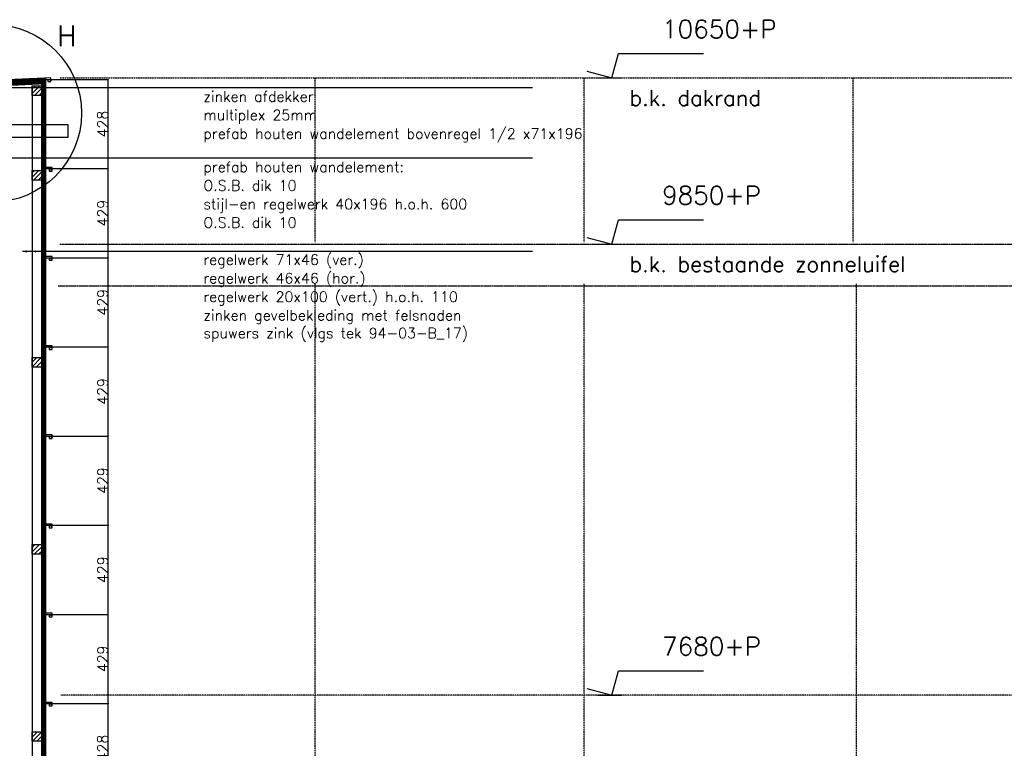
# Model space of a CAD drawing. Extents: x 0 to 297174, y -27731 to 163980.
# Tile 151 of 152: x 193959 to 198695, y 152769 to 156275. Entities that reach past the tile are written whole.
import ezdxf

# ---------------------------------------------------------------- set-up
doc = ezdxf.new("R2010")
doc.units = 0
doc.header["$LTSCALE"] = 5
doc.header["$MEASUREMENT"] = 0
doc.header["$PDMODE"] = 3
doc.header["$PDSIZE"] = 0.1
doc.linetypes.add('HIDDEN', pattern=[0.375, 0.25, -0.125])
doc.linetypes.add('HIDDEN2', pattern=[0.1875, 0.125, -0.0625])
doc.layers.get('0').update_dxf_attribs({"linetype": 'CONTINUOUS'})
doc.layers.get('DEFPOINTS').update_dxf_attribs({"linetype": 'CONTINUOUS'})
for name, color, linetype in [('_DETAILNUMMERS', 4, 'CONTINUOUS'), ('_DETAILNUMMERSTEKST', 4, 'CONTINUOUS'), ('A--01A1_ACEER', 1, 'CONTINUOUS'), ('A--A25--_F--3-', 9, 'CONTINUOUS'), ('A--A42--_F--3-', 9, 'CONTINUOUS'), ('A--L21D2_BUITENWAND', 2, 'CONTINUOUS'), ('A--L21DC1_BUITENWAND', 1, 'HIDDEN'), ('A--L21DC2_BUITENWAND', 2, 'HIDDEN2'), ('A--L25--', 7, 'CONTINUOUS'), ('A--L25--_F-23-', 7, 'CONTINUOUS'), ('A--L42--', 7, 'CONTINUOUS'), ('A--L42--_F--3-', 7, 'CONTINUOUS'), ('A--M$1A-_F123-', 1, 'CONTINUOUS'), ('A--M01A1_MAATVOERING', 1, 'CONTINUOUS'), ('A--M01B1_HOOGTE_MAATV', 1, 'CONTINUOUS'), ('A--T$1A-_F123_20', 1, 'CONTINUOUS'), ('A--T01A-25_TEKST', 2, 'CONTINUOUS'), ('A--T01B2_HOOGTE_MAATV', 2, 'CONTINUOUS'), ('A--T01B3_HOOGTE_MAATV', 3, 'CONTINUOUS'), ('X--LR---_CP', 7, 'CONTINUOUS')]:
    doc.layers.add(name, color=color, linetype=linetype)
doc.styles.add('HIEMSTRA', font='romans.shx')
doc.styles.add('HOOGTEXT', font='ROMANS.shx', dxfattribs={"height": 2.5})
doc.dimstyles.new('ALFA25', dxfattribs={"dimtxt": 50, "dimasz": 2, "dimexe": 0.3, "dimexo": 0.3, "dimgap": 2, "dimtad": 1, "dimdec": 0, "dimzin": 0, "dimdsep": 46, "dimtxsty": 'HIEMSTRA', "dimblk1": 'OBLIQUE', "dimblk2": 'OBLIQUE', "dimsah": 1, "dimcen": 0.09, "dimdle": 0.3, "dimclrd": 1, "dimclre": 1, "dimclrt": 2, "dimadec": 0, "dimazin": 0, "dimtfac": 0.75, "dimtdec": 4, "dimtix": 1, "dimtmove": 2, "dimatfit": 3, "dimldrblk": 'OBLIQUE', "dimfxl": 0, "dimtvp": 625, "dimtolj": 1, "dimtzin": 0, "dimarcsym": 0})

# ---------------------------------------------------------------- blocks, each defined once
blk = doc.blocks.new('Q020261-')
at = {"layer": 'A--A25--_F--3-'}
h = blk.add_hatch(dxfattribs=at)
h.set_pattern_fill('ALFALINE', color=256, scale=15, style=0, pattern_type=2)
h.set_pattern_definition([(45, (0, 0), (-10.6066, 10.6066), [])])
h.paths.add_polyline_path([(0, 0), (0, 46), (46, 46), (46, 0)])
at = {"layer": 'A--L25--_F-23-', "color": 2, "linetype": 'Continuous'}
blk.add_lwpolyline([(0, 0), (0, 46), (46, 46), (46, 0)], close=True, dxfattribs=at)
at = {"layer": 'X--LR---_CP'}
for p in [(0, 0), (0, 0), (46, 0)]:
    blk.add_point(p, dxfattribs=at)
blk = doc.blocks.new('_OBLIQUE')
at = {"color": 0, "linetype": 'ByBlock'}
blk.add_line((-0.5, -0.5), (0.5, 0.5), dxfattribs=at)
blk = doc.blocks.new('*D862')
at = {"layer": 'A--M$1A-_F123-', "color": 1, "lineweight": -2, "ltscale": 10}
for p, q in [((194098.4, 152984.7), (194385.7, 152984.7)), ((194385.4, 152555.9), (194385.4, 152985)), ((194085.9, 152556.2), (194385.7, 152556.2))]:
    blk.add_line(p, q, dxfattribs=at)
at = {"layer": 'DEFPOINTS', "color": 0, "ltscale": 10}
for p in [(194098.1, 152984.7), (194385.4, 152984.7), (194085.6, 152556.2)]:
    blk.add_point(p, dxfattribs=at)
at = {"layer": 'A--M$1A-_F123-', "color": 1, "lineweight": -2, "ltscale": 10, "xscale": 2, "yscale": 2, "zscale": 2}
for p, rotation in [((194385.4, 152984.7), 90), ((194385.4, 152556.2), 270)]:
    blk.add_blockref('_OBLIQUE', p, dxfattribs=dict(at, rotation=rotation))
at = {"layer": 'A--M$1A-_F123-', "color": 2, "ltscale": 10, "insert": (194358.4, 152770.4), "char_height": 50, "attachment_point": 5, "rotation": 90, "style": 'HIEMSTRA'}
blk.add_mtext('\\A1;428', dxfattribs=at)
blk = doc.blocks.new('*D863')
at = {"layer": 'A--M$1A-_F123-', "color": 1, "lineweight": -2, "ltscale": 10}
for p, q in [((194098.4, 153413.7), (194385.7, 153413.7)), ((194385.4, 152984.4), (194385.4, 153414)), ((194098.4, 152984.7), (194385.7, 152984.7))]:
    blk.add_line(p, q, dxfattribs=at)
at = {"layer": 'DEFPOINTS', "color": 0, "ltscale": 10}
for p in [(194098.1, 153413.7), (194385.4, 153413.7), (194098.1, 152984.7)]:
    blk.add_point(p, dxfattribs=at)
at = {"layer": 'A--M$1A-_F123-', "color": 1, "lineweight": -2, "ltscale": 10, "xscale": 2, "yscale": 2, "zscale": 2}
for p, rotation in [((194385.4, 153413.7), 90), ((194385.4, 152984.7), 270)]:
    blk.add_blockref('_OBLIQUE', p, dxfattribs=dict(at, rotation=rotation))
at = {"layer": 'A--M$1A-_F123-', "color": 2, "ltscale": 10, "insert": (194358.4, 153199.2), "char_height": 50, "attachment_point": 5, "rotation": 90, "style": 'HIEMSTRA'}
blk.add_mtext('\\A1;429', dxfattribs=at)
blk = doc.blocks.new('*D864')
at = {"layer": 'A--M$1A-_F123-', "color": 1, "lineweight": -2, "ltscale": 10}
for p, q in [((194098.4, 153842.7), (194385.7, 153842.7)), ((194385.4, 153413.4), (194385.4, 153843)), ((194098.4, 153413.7), (194385.7, 153413.7))]:
    blk.add_line(p, q, dxfattribs=at)
at = {"layer": 'DEFPOINTS', "color": 0, "ltscale": 10}
for p in [(194098.1, 153842.7), (194385.4, 153842.7), (194098.1, 153413.7)]:
    blk.add_point(p, dxfattribs=at)
at = {"layer": 'A--M$1A-_F123-', "color": 1, "lineweight": -2, "ltscale": 10, "xscale": 2, "yscale": 2, "zscale": 2}
for p, rotation in [((194385.4, 153842.7), 90), ((194385.4, 153413.7), 270)]:
    blk.add_blockref('_OBLIQUE', p, dxfattribs=dict(at, rotation=rotation))
at = {"layer": 'A--M$1A-_F123-', "color": 2, "ltscale": 10, "insert": (194358.4, 153628.2), "char_height": 50, "attachment_point": 5, "rotation": 90, "style": 'HIEMSTRA'}
blk.add_mtext('\\A1;429', dxfattribs=at)
blk = doc.blocks.new('*D865')
at = {"layer": 'A--M$1A-_F123-', "color": 1, "lineweight": -2, "ltscale": 10}
for p, q in [((194098.4, 154271.7), (194385.7, 154271.7)), ((194385.4, 153842.4), (194385.4, 154272)), ((194098.4, 153842.7), (194385.7, 153842.7))]:
    blk.add_line(p, q, dxfattribs=at)
at = {"layer": 'DEFPOINTS', "color": 0, "ltscale": 10}
for p in [(194098.1, 154271.7), (194385.4, 154271.7), (194098.1, 153842.7)]:
    blk.add_point(p, dxfattribs=at)
at = {"layer": 'A--M$1A-_F123-', "color": 1, "lineweight": -2, "ltscale": 10, "xscale": 2, "yscale": 2, "zscale": 2}
for p, rotation in [((194385.4, 154271.7), 90), ((194385.4, 153842.7), 270)]:
    blk.add_blockref('_OBLIQUE', p, dxfattribs=dict(at, rotation=rotation))
at = {"layer": 'A--M$1A-_F123-', "color": 2, "ltscale": 10, "insert": (194358.4, 154057.2), "char_height": 50, "attachment_point": 5, "rotation": 90, "style": 'HIEMSTRA'}
blk.add_mtext('\\A1;429', dxfattribs=at)
blk = doc.blocks.new('*D866')
at = {"layer": 'A--M$1A-_F123-', "color": 1, "lineweight": -2, "ltscale": 10}
for p, q in [((194098.4, 154700.7), (194385.7, 154700.7)), ((194385.4, 154271.4), (194385.4, 154701)), ((194098.4, 154271.7), (194385.7, 154271.7))]:
    blk.add_line(p, q, dxfattribs=at)
at = {"layer": 'DEFPOINTS', "color": 0, "ltscale": 10}
for p in [(194098.1, 154700.7), (194385.4, 154700.7), (194098.1, 154271.7)]:
    blk.add_point(p, dxfattribs=at)
at = {"layer": 'A--M$1A-_F123-', "color": 1, "lineweight": -2, "ltscale": 10, "xscale": 2, "yscale": 2, "zscale": 2}
for p, rotation in [((194385.4, 154700.7), 90), ((194385.4, 154271.7), 270)]:
    blk.add_blockref('_OBLIQUE', p, dxfattribs=dict(at, rotation=rotation))
at = {"layer": 'A--M$1A-_F123-', "color": 2, "ltscale": 10, "insert": (194358.4, 154486.2), "char_height": 50, "attachment_point": 5, "rotation": 90, "style": 'HIEMSTRA'}
blk.add_mtext('\\A1;429', dxfattribs=at)
blk = doc.blocks.new('*D867')
at = {"layer": 'A--M$1A-_F123-', "color": 1, "lineweight": -2, "ltscale": 10}
for p, q in [((194098.4, 155129.7), (194385.7, 155129.7)), ((194385.4, 154700.4), (194385.4, 155130)), ((194098.4, 154700.7), (194385.7, 154700.7))]:
    blk.add_line(p, q, dxfattribs=at)
at = {"layer": 'DEFPOINTS', "color": 0, "ltscale": 10}
for p in [(194098.1, 155129.7), (194385.4, 155129.7), (194098.1, 154700.7)]:
    blk.add_point(p, dxfattribs=at)
at = {"layer": 'A--M$1A-_F123-', "color": 1, "lineweight": -2, "ltscale": 10, "xscale": 2, "yscale": 2, "zscale": 2}
for p, rotation in [((194385.4, 155129.7), 90), ((194385.4, 154700.7), 270)]:
    blk.add_blockref('_OBLIQUE', p, dxfattribs=dict(at, rotation=rotation))
at = {"layer": 'A--M$1A-_F123-', "color": 2, "ltscale": 10, "insert": (194358.4, 154915.2), "char_height": 50, "attachment_point": 5, "rotation": 90, "style": 'HIEMSTRA'}
blk.add_mtext('\\A1;429', dxfattribs=at)
blk = doc.blocks.new('*D868')
at = {"layer": 'A--M$1A-_F123-', "color": 1, "lineweight": -2, "ltscale": 10}
for p, q in [((194098.4, 155558.7), (194385.7, 155558.7)), ((194385.4, 155129.4), (194385.4, 155559)), ((194098.4, 155129.7), (194385.7, 155129.7))]:
    blk.add_line(p, q, dxfattribs=at)
at = {"layer": 'DEFPOINTS', "color": 0, "ltscale": 10}
for p in [(194098.1, 155558.7), (194385.4, 155558.7), (194098.1, 155129.7)]:
    blk.add_point(p, dxfattribs=at)
at = {"layer": 'A--M$1A-_F123-', "color": 1, "lineweight": -2, "ltscale": 10, "xscale": 2, "yscale": 2, "zscale": 2}
for p, rotation in [((194385.4, 155558.7), 90), ((194385.4, 155129.7), 270)]:
    blk.add_blockref('_OBLIQUE', p, dxfattribs=dict(at, rotation=rotation))
at = {"layer": 'A--M$1A-_F123-', "color": 2, "ltscale": 10, "insert": (194358.4, 155344.2), "char_height": 50, "attachment_point": 5, "rotation": 90, "style": 'HIEMSTRA'}
blk.add_mtext('\\A1;429', dxfattribs=at)
blk = doc.blocks.new('*D869')
at = {"layer": 'A--M$1A-_F123-', "color": 1, "lineweight": -2, "ltscale": 10}
for p, q in [((194385.4, 155558.4), (194385.4, 155987.5)), ((194098.4, 155987.2), (194385.7, 155987.2)), ((194098.4, 155558.7), (194385.7, 155558.7))]:
    blk.add_line(p, q, dxfattribs=at)
at = {"layer": 'DEFPOINTS', "color": 0, "ltscale": 10}
for p in [(194098.1, 155987.2), (194385.4, 155987.2), (194098.1, 155558.7)]:
    blk.add_point(p, dxfattribs=at)
at = {"layer": 'A--M$1A-_F123-', "color": 1, "lineweight": -2, "ltscale": 10, "xscale": 2, "yscale": 2, "zscale": 2}
for p, rotation in [((194385.4, 155987.2), 90), ((194385.4, 155558.7), 270)]:
    blk.add_blockref('_OBLIQUE', p, dxfattribs=dict(at, rotation=rotation))
at = {"layer": 'A--M$1A-_F123-', "color": 2, "ltscale": 10, "insert": (194358.4, 155772.9), "char_height": 50, "attachment_point": 5, "rotation": 90, "style": 'HIEMSTRA'}
blk.add_mtext('\\A1;428', dxfattribs=at)
blk = doc.blocks.new('*U1567')
at = {"layer": 'A--A42--_F--3-', "linetype": 'Continuous'}
h = blk.add_hatch(dxfattribs=at)
h.set_pattern_fill('ALFALINE', color=256, scale=4, angle=225, style=0)
h.set_pattern_definition([(270, (0, 0), (4, -9e-16), [])])
h.paths.add_polyline_path([(0, 0), (-10, 0), (-10, 8094), (0, 8094), (10, 8094), (10, 0)])
at = {"layer": 'A--L42--_F--3-', "color": 3, "linetype": 'Continuous'}
for points in [[(0, 0), (-10, 0), (-10, 8094), (0, 8094)], [(0, 0), (10, 0), (10, 8094), (0, 8094)]]:
    blk.add_lwpolyline(points, dxfattribs=at)
blk = doc.blocks.new('HOOGTEP')
at = {"layer": 'A--M01A1_MAATVOERING'}
for p, q in [((0, 0), (0.624, 2.33)), ((0.624, 2.33), (8.794, 2.33)), ((-2.415, 0.647), (0, 0))]:
    blk.add_line(p, q, dxfattribs=at)
at = {"layer": 'A--M01B1_HOOGTE_MAATV'}
blk.add_line((-1.379, 0), (0.911, 0), dxfattribs=at)
at = {"layer": 'A--T01B2_HOOGTE_MAATV', "style": 'HOOGTEXT', "flags": 4}
blk.add_attdef('TEKST', (1.84, -0.671), '', height=1.5, dxfattribs=at)
at = {"layer": 'A--T01B3_HOOGTE_MAATV', "style": 'HOOGTEXT', "flags": 4}
blk.add_attdef('HOOGTE', (1.673, 3.819), '', height=1.75, dxfattribs=at)

msp = doc.modelspace()

# ---------------------------------------------------------------- hatches: boundary and pattern name
at = {"layer": 'A--A42--_F--3-'}
h = msp.add_hatch(dxfattribs=at)
h.set_pattern_fill('ALFALINE', color=256, scale=4, angle=132.3132, style=0, pattern_type=2)
h.set_pattern_definition([(2.6868, (194090.042, 156691.4464), (0.187505, -3.995603), [])])
h.paths.add_polyline_path([(194085.4, 155973.3), (194084.5, 155992.2), (193738.5, 155976), (193739.4, 155957), (193739.7, 155951), (194085.6, 155967.3)])

# ---------------------------------------------------------------- linework, layer by layer
at = {"layer": '_DETAILNUMMERS'}
msp.add_circle((193829.4, 155825.1), 427.3, dxfattribs=at)
at = {"layer": 'A--01A1_ACEER', "color": 2}
msp.add_lwpolyline([(194193.2, 155709.9), (194193.2, 155769.9), (193589.6, 155769.9), (193589.6, 155889.9), (193529.6, 155889.9), (193529.6, 155709.9)], close=True, dxfattribs=at)
at = {"layer": 'A--L21D2_BUITENWAND'}
for p, q in [((194019.6, 155944.8), (194019.6, 147897)), ((194065.6, 155944.8), (194065.6, 147897))]:
    msp.add_line(p, q, dxfattribs=at)
at = {"layer": 'A--L21D2_BUITENWAND', "color": 4}
msp.add_lwpolyline([(194094.7, 155985), (194095.1, 155977.2), (194109.3, 155977.8), (194108.5, 155995.2), (194078.5, 155993.8), (193716.7, 155977.6), (193722.6, 155845.4), (193743.7, 155858.8)], dxfattribs=at)
for points in [[(194101.4, 155554.7), (194101.4, 155546.8), (194115.6, 155546.8), (194115.6, 155564.2), (194085.6, 155564.2), (194085.6, 155983.7, -0.414215), (194089.6, 155987.7), (194106.5, 155987.7, -0.410365), (194108.5, 155985.7), (194108.5, 155980.8)], [(194101.4, 155125.7), (194101.4, 155117.8), (194115.6, 155117.8), (194115.6, 155135.2), (194085.6, 155135.2), (194085.6, 155554.7, -0.414215), (194089.6, 155558.7), (194106.5, 155558.7, -0.410365), (194108.5, 155556.7), (194108.5, 155551.8)], [(194101.4, 155125.7), (194101.4, 155117.8), (194115.6, 155117.8), (194115.6, 155135.2), (194085.6, 155135.2), (194085.6, 155554.7, -0.414215), (194089.6, 155558.7), (194106.5, 155558.7, -0.410365), (194108.5, 155556.7), (194108.5, 155551.8)], [(194101.4, 154696.7), (194101.4, 154688.8), (194115.6, 154688.8), (194115.6, 154706.2), (194085.6, 154706.2), (194085.6, 155125.7, -0.414215), (194089.6, 155129.7), (194106.5, 155129.7, -0.410365), (194108.5, 155127.7), (194108.5, 155122.8)], [(194101.4, 154267.7), (194101.4, 154259.8), (194115.6, 154259.8), (194115.6, 154277.2), (194085.6, 154277.2), (194085.6, 154696.7, -0.414215), (194089.6, 154700.7), (194106.5, 154700.7, -0.410365), (194108.5, 154698.7), (194108.5, 154693.8)], [(194101.4, 153838.7), (194101.4, 153830.8), (194115.6, 153830.8), (194115.6, 153848.2), (194085.6, 153848.2), (194085.6, 154267.7, -0.414215), (194089.6, 154271.7), (194106.5, 154271.7, -0.410365), (194108.5, 154269.7), (194108.5, 154264.8)], [(194101.4, 153409.7), (194101.4, 153401.8), (194115.6, 153401.8), (194115.6, 153419.2), (194085.6, 153419.2), (194085.6, 153838.7, -0.414215), (194089.6, 153842.7), (194106.5, 153842.7, -0.410365), (194108.5, 153840.7), (194108.5, 153835.8)], [(194101.4, 152980.7), (194101.4, 152972.8), (194115.6, 152972.8), (194115.6, 152990.2), (194085.6, 152990.2), (194085.6, 153409.7, -0.414215), (194089.6, 153413.7), (194106.5, 153413.7, -0.410365), (194108.5, 153411.7), (194108.5, 153406.8)], [(194101.4, 152552.2), (194101.4, 152544.4), (194115.6, 152544.4), (194115.6, 152561.7), (194085.6, 152561.7), (194085.6, 152981.2, -0.414215), (194089.6, 152985.2), (194106.5, 152985.2, -0.410365), (194108.5, 152983.2), (194108.5, 152978.4)]]:
    msp.add_lwpolyline(points, format="xyb", dxfattribs=at)
at = {"layer": 'A--L21DC1_BUITENWAND'}
for p, q in [((194152, 155995.2), (203561, 155995.2)), ((195380.1, 155205.2), (195380.1, 155995.2)), ((196674.1, 155205.2), (196674.1, 155995.2)), ((197968.1, 155205.2), (197968.1, 155995.2)), ((195380.1, 151390.2), (195380.1, 155005.2)), ((196674.1, 151390.2), (196674.1, 155005.2)), ((197983.8, 151390.2), (197983.8, 155005.2))]:
    msp.add_line(p, q, dxfattribs=at)
at = {"layer": 'A--L21DC1_BUITENWAND', "color": 5}
msp.add_line((201515, 153025.2), (194158, 153025.2), dxfattribs=at)
at = {"layer": 'A--L21DC2_BUITENWAND'}
for p, q in [((194152, 155195.2), (203561, 155195.2)), ((194145, 154995.2), (203561, 154995.2))]:
    msp.add_line(p, q, dxfattribs=at)
at = {"layer": 'A--L42--_F--3-', "color": 3, "linetype": 'Continuous'}
msp.add_line((193739.7, 155951), (194085.6, 155967.3), dxfattribs=at)
msp.add_lwpolyline([(194085.6, 155967.3), (194084.5, 155992.2), (193738.5, 155976), (193739.7, 155951)], dxfattribs=at)
at = {"layer": 'A--T$1A-_F123_20', "const_width": 4.75}
for points in [[(193988, 155159.8, 1), (193993.3, 155159.8, 1)], [(194033.8, 155159.8, 1), (194039.1, 155159.8, 1)], [(194073.5, 155159.8, 1), (194078.8, 155159.8, 1)]]:
    msp.add_lwpolyline(points, format="xyb", close=True, dxfattribs=at)
at = {"layer": 'A--T01A-25_TEKST'}
for p, q in [((196425.6, 155947.6), (193869.4, 155947.6)), ((196425.6, 155608.6), (193869.4, 155608.6)), ((196425.6, 155159.8), (193973.4, 155159.8))]:
    msp.add_line(p, q, dxfattribs=at)

# ---------------------------------------------------------------- block references
ref = msp.add_blockref('HOOGTEP', (196807.8, 155995.2), dxfattribs=dict(xscale=50, yscale=50, zscale=50))
ref.add_attrib('TEKST', 'b.k. dakrand', (196892.1, 155861.1), dxfattribs={"layer": 'A--T01B2_HOOGTE_MAATV', "height": 75, "style": 'HOOGTEXT', "flags": 4})
ref.add_attrib('HOOGTE', '10650+P', (197048.7, 156186.1), dxfattribs={"layer": 'A--T01B3_HOOGTE_MAATV', "height": 87.5, "style": 'HOOGTEXT', "flags": 4})
ref = msp.add_blockref('HOOGTEP', (196807.8, 155195.2), dxfattribs=dict(xscale=50, yscale=50, zscale=50))
ref.add_attrib('TEKST', 'b.k. bestaande zonneluifel', (196892.1, 155061.2), dxfattribs={"layer": 'A--T01B2_HOOGTE_MAATV', "height": 75, "style": 'HOOGTEXT', "flags": 4})
ref.add_attrib('HOOGTE', '9850+P', (197048.7, 155386.2), dxfattribs={"layer": 'A--T01B3_HOOGTE_MAATV', "height": 87.5, "style": 'HOOGTEXT', "flags": 4})
ref = msp.add_blockref('HOOGTEP', (196807.8, 153025.2), dxfattribs=dict(xscale=50, yscale=50, zscale=50))
ref.add_attrib('HOOGTE', '7680+P', (197048.7, 153216.2), dxfattribs={"layer": 'A--T01B3_HOOGTE_MAATV', "height": 87.5, "style": 'HOOGTEXT', "flags": 4})
at = {"layer": 'A--L25--'}
for p in [(194019.6, 155911.1), (194019.6, 155503.2), (194019.6, 154603.2), (194019.6, 153703.2), (194019.6, 152803.2)]:
    msp.add_blockref('Q020261-', p, dxfattribs=at)
at = {"layer": 'A--L42--'}
msp.add_blockref('*U1567', (194075.6, 147870.8), dxfattribs=at)

# ---------------------------------------------------------------- texts
at = {"layer": '_DETAILNUMMERSTEKST', "style": 'HIEMSTRA'}
msp.add_text('H', height=100, dxfattribs=at).set_placement((194137.9, 156147.9))
at = {"layer": 'A--T01A-25_TEKST', "style": 'HIEMSTRA'}
for s, p in [('zinken afdekker', (194843.1, 155880.5)), ('multiplex 25mm', (194843.1, 155791.3)), ('prefab houten wandelement bovenregel 1/2 x71x196', (194843.1, 155702)), ('prefab houten wandelement:', (194843.1, 155541.5)), ('O.S.B. dik 10', (194843.1, 155452.3)), ('stijl-en regelwerk 40x196 h.o.h. 600', (194843.1, 155363.1)), ('O.S.B. dik 10', (194843.1, 155273.9)), ('regelwerk 71x46 (ver.)', (194843.1, 155095.5)), ('regelwerk 46x46 (hor.)', (194843.1, 155006.2)), ('regelwerk 20x100 (vert.) h.o.h. 110', (194843.1, 154917)), ('zinken gevelbekleding met felsnaden', (194843.1, 154827.8)), ('spuwers zink (vlgs tek 94-03-B_17)', (194843.1, 154742))]:
    msp.add_text(s, height=50, dxfattribs=at).set_placement(p)

# ---------------------------------------------------------------- dimensions: what is measured, and where the dimension line sits
at = {"layer": 'A--M$1A-_F123-'}
for base, p1, p2, picture, middle in [((194385.3859, 155987.1531), (194098.0643, 155558.6602), (194098.0643, 155987.1531), '*D869', (194358.3859, 155772.9067)), ((194385.4, 155558.7), (194098.1, 155129.7), (194098.1, 155558.7), '*D868', (194358.4, 155344.2)), ((194385.4, 155129.7), (194098.1, 154700.7), (194098.1, 155129.7), '*D867', (194358.4, 154915.2)), ((194385.4, 154700.7), (194098.1, 154271.7), (194098.1, 154700.7), '*D866', (194358.4, 154486.2)), ((194385.4, 154271.7), (194098.1, 153842.7), (194098.1, 154271.7), '*D865', (194358.4, 154057.2)), ((194385.4, 153842.7), (194098.1, 153413.7), (194098.1, 153842.7), '*D864', (194358.4, 153628.2)), ((194385.4, 153413.7), (194098.1, 152984.7), (194098.1, 153413.7), '*D863', (194358.4, 153199.2)), ((194385.3859, 152984.6602), (194085.6345, 152556.189), (194098.0643, 152984.6602), '*D862', (194358.3859, 152770.4246))]:
    dim = msp.add_linear_dim(base=base, p1=p1, p2=p2, angle=90, dimstyle='ALFA25', dxfattribs=at)
    dim.commit()
    dim.dimension.update_dxf_attribs({"geometry": picture, "text_midpoint": middle})

doc.saveas('drawing.dxf')
